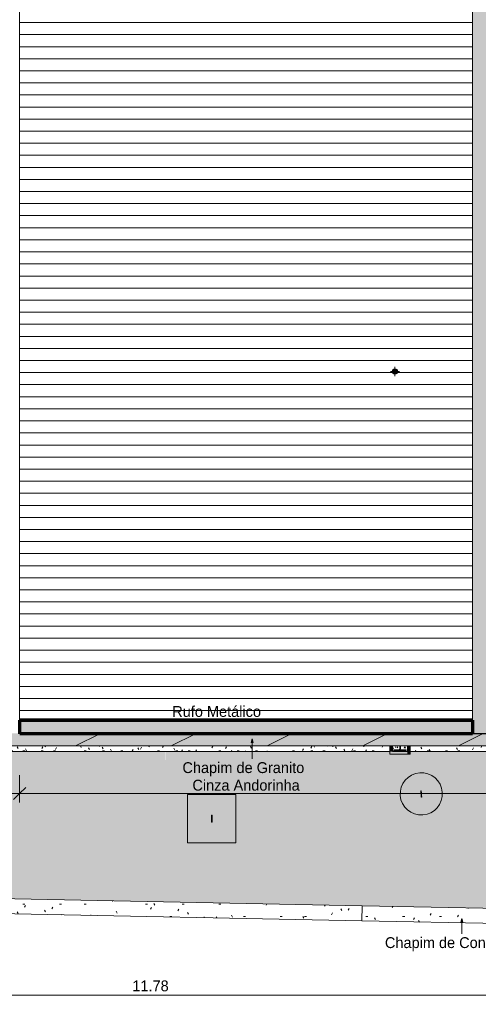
# Model space of a CAD drawing. Header units: millimetres. Extents: x -62808 to 71352, y -27667 to 33271.
# Tile 36 of 71: x 5638 to 13244, y -27667 to -11353. Entities that reach past the tile are written whole.
import ezdxf

# ---------------------------------------------------------------- set-up
doc = ezdxf.new("R2010")
doc.units = ezdxf.units.MM
for name, color, linetype, lineweight in [('A-ANNO-DIMS', 211, 'Continuous', 9), ('A-ANNO-DIMS-100', 211, 'Continuous', 9), ('A-DETL', 90, 'Continuous', 9), ('A-FLOR', 192, 'Continuous', 18), ('A-FLOR-PATT', 8, 'Continuous', 18), ('A-GENM', 13, 'Continuous', 9), ('A-ROOF', 132, 'Continuous', 9), ('A-ROOF-OTLN', 132, 'Continuous', 9), ('A-ROOF-PATT', 132, 'Continuous', 9), ('A-WALL', 113, 'Continuous', 18), ('A-WALL-PATT', 111, 'Continuous', 18), ('G-ANNO-TEXT', 231, 'Continuous', 9), ('P-PIPE', 3, 'Continuous', 9), ('P-PIPE-CNTR', 3, 'Continuous', 9), ('P-SANR-FIXT', 6, 'Continuous', 9), ('S-COLS', 52, 'Continuous', 9)]:
    doc.layers.add(name, color=color, linetype=linetype, lineweight=lineweight)
doc.styles.add('Century Gothic', font='GOTHIC.TTF', dxfattribs={"height": 180})
doc.dimstyles.new('1_8mm_Century_Gothic', dxfattribs={"dimscale": 304.8, "dimtxt": 187.950289, "dimasz": 0.656168, "dimexe": 0.492126, "dimexo": 0.0625, "dimgap": 0.049213, "dimtad": 1, "dimlfac": 0.001, "dimrnd": 0.01, "dimzin": 0, "dimdsep": 46, "dimtxsty": 'Century Gothic', "dimblk1": 'OBLIQUE', "dimblk2": 'OBLIQUE', "dimsah": 1, "dimcen": 0.09, "dimdle": 0.492126, "dimazin": 0, "dimtfac": 1, "dimtdec": 4, "dimtix": 1, "dimtmove": 0, "dimatfit": 3, "dimfxl": 0.984252, "dimfxlon": 1, "dimtvp": 1, "dimtolj": 1, "dimtzin": 0, "dimarcsym": 2})
pattern_1 = [(0, (0, 0), (812.8, 203.2), [33.528, -576.072, 33.528, -576.072, -3251.2]), (0, (0, 0), (812.8, 203.2), [-1219.2, 33.528, -1185.672, 33.528, -576.072, -1422.4]), (0, (0, 0), (812.8, 203.2), [-3048, 33.528, -372.872, 33.528, -982.472]), (120, (304.8, 101.6), (-582.3764, 602.30545), [33.528, -576.072, 33.528, -576.072, -3251.2]), (120, (304.8, 101.6), (-582.3764, 602.30545), [-1219.2, 33.528, -1185.672, 33.528, -576.072, -1422.4]), (120, (304.8, 101.6), (-582.3764, 602.30545), [-3048, 33.528, -372.872, 33.528, -982.472]), (240, (406.4, 508), (-230.4236, -805.50545), [33.528, -576.072, 33.528, -576.072, -3251.2]), (240, (406.4, 508), (-230.4236, -805.50545), [-1219.2, 33.528, -1185.672, 33.528, -576.072, -1422.4]), (240, (406.4, 508), (-230.4236, -805.50545), [-3048, 33.528, -372.872, 33.528, -982.472])]
pattern_2 = [(0, (0, -0.27), (406.4, 101.6), [33.528, -271.272, 33.528, -271.272, -1625.6]), (0, (0, -0.27), (406.4, 101.6), [-609.6, 33.528, -576.072, 33.528, -271.272, -711.2]), (0, (0, -0.27), (406.4, 101.6), [-1524, 33.528, -169.672, 33.528, -474.472]), (120, (152.4, 50.53), (-291.18818, 301.15272), [33.528, -271.272, 33.528, -271.272, -1625.6]), (120, (152.4, 50.53), (-291.18818, 301.15272), [-609.6, 33.528, -576.072, 33.528, -271.272, -711.2]), (120, (152.4, 50.53), (-291.18818, 301.15272), [-1524, 33.528, -169.672, 33.528, -474.472]), (240, (203.2, 253.73), (-115.21182, -402.75272), [33.528, -271.272, 33.528, -271.272, -1625.6]), (240, (203.2, 253.73), (-115.21182, -402.75272), [-609.6, 33.528, -576.072, 33.528, -271.272, -711.2]), (240, (203.2, 253.73), (-115.21182, -402.75272), [-1524, 33.528, -169.672, 33.528, -474.472])]

# ---------------------------------------------------------------- blocks, each defined once
blk = doc.blocks.new('ESG_Caixa de Inspeção de Alvenaria - Caixa de Inspeção de Alvenaria-25449466-PLANTA DE IMPERMEABILIZAÇÃO - COBERTURA')
at = {"layer": 'P-SANR-FIXT'}
h = blk.add_hatch(color=8, dxfattribs=at)
h.paths.add_polyline_path([(-57, 0), (-55, 3), (-54, 0), (-30, 0), (-25, 4), (-41, 5), (-52, 4), (-55, 4), (-56, 3)])
h.paths.add_polyline_path([(-30, 0), (-27, 0), (-27, 1)])
for points in [[(-57, 0), (-56, -4), (-55, -4), (-54, -4), (-45, -5), (-28, -4), (-25, -4), (-31, 0), (-54, 0), (-56, -2), (-56, -1)], [(-25, 5), (-25, 0), (25, 0), (25, 5)], [(-25, 0), (-25, -5), (25, -4), (25, 0)], [(30, 0), (25, -4), (37, -5), (44, -4), (53, -5), (55, -4), (56, 0), (31, 0)]]:
    blk.add_hatch(color=8, dxfattribs=at).paths.add_polyline_path(points)
h = blk.add_hatch(color=8, dxfattribs=at)
h.paths.add_polyline_path([(25, 4), (31, 0), (56, 0), (54, 5), (47, 5), (40, 4), (31, 5)])
h.paths.add_polyline_path([(25, 3), (27, 0), (30, 0), (27, 1)])
at = {"layer": 'P-SANR-FIXT', "color": 253}
for p, q in [((25, 5), (-25, 5)), ((-25, -5), (25, -5))]:
    blk.add_line(p, q, dxfattribs=at)
at = {"layer": 'P-SANR-FIXT', "color": 253, "flags": 128}
for points in [[(-58, 0), (-58, 0), (-58, 0), (-58, 1), (-58, 1), (-58, 1), (-58, 1), (-58, 1), (-58, 2), (-58, 2), (-58, 2), (-58, 2), (-58, 2), (-58, 2), (-58, 3), (-57, 3), (-57, 3), (-57, 3), (-57, 3), (-57, 3), (-57, 4), (-57, 4), (-57, 4), (-56, 4), (-56, 4), (-56, 4), (-56, 4), (-56, 4), (-56, 5), (-55, 5), (-55, 5), (-55, 5), (-55, 5), (-55, 5), (-54, 5), (-54, 5), (-54, 5), (-54, 5), (-54, 5), (-53, 5), (-53, 5)], [(-53, -5), (-54, -5), (-54, -5), (-54, -5), (-54, -5), (-54, -5), (-55, -5), (-55, -5), (-55, -5), (-55, -5), (-55, -5), (-55, -5), (-56, -4), (-56, -4), (-56, -4), (-56, -4), (-56, -4), (-56, -4), (-57, -4), (-57, -4), (-57, -3), (-57, -3), (-57, -3), (-57, -3), (-57, -3), (-58, -3), (-58, -3), (-58, -2), (-58, -2), (-58, -2), (-58, -2), (-58, -2), (-58, -1), (-58, -1), (-58, -1), (-58, -1), (-58, -1), (-58, 0), (-58, 0), (-58, 0), (-58, 0)], [(-25, 5), (-26, 5), (-27, 5), (-28, 5), (-30, 5), (-31, 5), (-32, 5), (-33, 5), (-34, 5), (-35, 5), (-36, 5), (-37, 5), (-38, 5), (-39, 5), (-40, 5), (-41, 5), (-42, 5), (-43, 5), (-44, 5), (-45, 5), (-45, 5), (-46, 5), (-47, 5), (-48, 5), (-48, 5), (-49, 5), (-49, 5), (-50, 5), (-51, 5), (-51, 5), (-51, 5), (-52, 5), (-52, 5), (-52, 5), (-53, 5), (-53, 5), (-53, 5), (-53, 5), (-53, 5), (-53, 5)], [(-53, 5), (-53, 5), (-53, 5)], [(53, 5), (53, 5), (53, 5), (53, 5), (53, 5), (53, 5), (53, 5), (52, 5), (52, 5), (52, 5), (51, 5), (51, 5), (50, 5), (50, 5), (49, 5), (48, 5), (48, 5), (47, 5), (46, 5), (46, 5), (45, 5), (44, 5), (43, 5), (42, 5), (41, 5), (40, 5), (39, 5), (38, 5), (37, 5), (36, 5), (35, 5), (34, 5), (33, 5), (32, 5), (31, 5), (30, 5), (29, 5), (28, 5), (26, 5), (25, 5), (25, 5)], [(53, 5), (54, 5), (54, 5), (54, 5), (54, 5), (54, 5), (55, 5), (55, 5), (55, 5), (55, 5), (55, 5), (55, 5), (56, 4), (56, 4), (56, 4), (56, 4), (56, 4), (56, 4), (57, 4), (57, 4), (57, 3), (57, 3), (57, 3), (57, 3), (57, 3), (58, 3), (58, 3), (58, 2), (58, 2), (58, 2), (58, 2), (58, 2), (58, 1), (58, 1), (58, 1), (58, 1), (58, 1), (58, 0), (58, 0), (58, 0), (58, 0)], [(53, 5), (53, 5), (53, 5)], [(58, 0), (58, 0), (58, 0), (58, -1), (58, -1), (58, -1), (58, -1), (58, -1), (58, -2), (58, -2), (58, -2), (58, -2), (58, -2), (58, -2), (58, -3), (57, -3), (57, -3), (57, -3), (57, -3), (57, -3), (57, -4), (57, -4), (57, -4), (56, -4), (56, -4), (56, -4), (56, -4), (56, -4), (56, -5), (55, -5), (55, -5), (55, -5), (55, -5), (55, -5), (54, -5), (54, -5), (54, -5), (54, -5), (54, -5), (53, -5), (53, -5)], [(-53, -5), (-53, -5), (-53, -5)], [(-53, -5), (-53, -5), (-53, -5), (-53, -5), (-53, -5), (-53, -5), (-53, -5), (-52, -5), (-52, -5), (-52, -5), (-51, -5), (-51, -5), (-50, -5), (-50, -5), (-49, -5), (-48, -5), (-48, -5), (-47, -5), (-46, -5), (-46, -5), (-45, -5), (-44, -5), (-43, -5), (-42, -5), (-41, -5), (-40, -5), (-39, -5), (-38, -5), (-37, -5), (-36, -5), (-35, -5), (-34, -5), (-33, -5), (-32, -5), (-31, -5), (-30, -5), (-29, -5), (-28, -5), (-26, -5), (-25, -5), (-25, -5)], [(25, -5), (26, -5), (27, -5), (28, -5), (30, -5), (31, -5), (32, -5), (33, -5), (34, -5), (35, -5), (36, -5), (37, -5), (38, -5), (39, -5), (40, -5), (41, -5), (42, -5), (43, -5), (44, -5), (45, -5), (45, -5), (46, -5), (47, -5), (48, -5), (48, -5), (49, -5), (49, -5), (50, -5), (51, -5), (51, -5), (51, -5), (52, -5), (52, -5), (52, -5), (53, -5), (53, -5), (53, -5), (53, -5), (53, -5), (53, -5)], [(53, -5), (53, -5), (53, -5)]]:
    blk.add_lwpolyline(points, dxfattribs=at)
at = {"layer": 'P-SANR-FIXT', "color": 253}
for centre, start_param, end_param in [((-53, 0), 5.759587, 7.853982), ((-53, 0), 1.570796, 3.665191), ((53, 0), 4.712389, 6.283185), ((53, 0), 3.141593, 4.712389)]:
    blk.add_ellipse(centre, major_axis=(0, 5), ratio=0.998268, start_param=start_param, end_param=end_param, dxfattribs=at)
blk = doc.blocks.new('Laje Concreto _Inspeção_ - Laje Concreto _Inspeção_-25449057-PLANTA DE IMPERMEABILIZAÇÃO - COBERTURA')
at = {"layer": 'A-GENM', "color": 250}
for p, q in [((800, 400), (0, 400)), ((0, 400), (0, -400)), ((800, -400), (800, 400)), ((0, -400), (800, -400))]:
    blk.add_line(p, q, dxfattribs=at)
blk = doc.blocks.new('Tampa de concreto circular - Tampa de concreto circular-23297495-PLANTA DE IMPERMEABILIZAÇÃO - COBERTURA')
at = {"layer": 'A-GENM'}
h = blk.add_hatch(color=253, dxfattribs=at)
h.paths.add_polyline_path([(32, 349), (-32, 349), (-96, 337), (-156, 313), (-211, 279), (-259, 236), (-298, 184), (-326, 126), (-344, 64), (-350, 0), (-344, -64), (-326, -126), (-298, -184), (-257, -238), (-211, -279), (-156, -313), (-96, -337), (-32, -349), (32, -349), (96, -337), (156, -313), (211, -279), (259, -236), (298, -184), (326, -126), (344, -64), (350, 0), (344, 64), (326, 126), (298, 184), (259, 236), (211, 279), (156, 313), (96, 337), (77, 340)])
h.paths.add_polyline_path([(2, 27), (3, 27), (2, -27), (-3, -27), (-2, 27), (1, 27)])
h.paths.add_polyline_path([(3, 50), (1, 29), (-1, 30), (-2, 28), (-3, 50), (2, 50)])
h.paths.add_polyline_path([(2, -27), (3, -45), (2, -49), (-1, -49), (-2, -48), (-3, -40), (-2, -28), (1, -30), (2, -28)])
for points in [[(0, 50), (-3, 50), (-1, 29), (0, 32), (0, 47)], [(0, 27), (-3, 27), (-2, -27), (0, -27)], [(3, 50), (0, 50), (1, 29), (2, 27), (3, 49)], [(3, 27), (0, 27), (1, -27), (3, -27), (3, 27)], [(-2, -27), (-3, -46), (-1, -49), (0, -50), (-1, -29), (-2, -28)], [(2, -27), (0, -32), (0, -50), (2, -48), (3, -41), (2, -28)]]:
    blk.add_hatch(color=8, dxfattribs=at).paths.add_polyline_path(points)
at = {"layer": 'A-GENM', "color": 250}
for p, q in [((-3, 27), (-3, -27)), ((3, -27), (3, 27))]:
    blk.add_line(p, q, dxfattribs=at)
at = {"layer": 'A-GENM', "color": 250, "flags": 128}
for points in [[(-3, 50), (-3, 50), (-3, 50), (-3, 50), (-3, 50), (-3, 50), (-3, 49), (-3, 49), (-3, 49), (-3, 49), (-3, 48), (-3, 48), (-3, 47), (-3, 47), (-3, 47), (-3, 46), (-3, 46), (-3, 45), (-3, 44), (-3, 44), (-3, 43), (-3, 43), (-3, 42), (-3, 41), (-3, 40), (-3, 40), (-3, 39), (-3, 38), (-3, 37), (-3, 36), (-3, 36), (-3, 35), (-3, 34), (-3, 33), (-3, 32), (-3, 31), (-3, 30), (-3, 30), (-3, 29), (-3, 28), (-3, 27)], [(3, 27), (3, 28), (3, 29), (3, 30), (3, 31), (3, 32), (3, 33), (3, 34), (3, 35), (3, 35), (3, 36), (3, 37), (3, 38), (3, 39), (3, 39), (3, 40), (3, 41), (3, 42), (3, 42), (3, 43), (3, 44), (3, 44), (3, 45), (3, 45), (3, 46), (3, 46), (3, 47), (3, 47), (3, 48), (3, 48), (3, 48), (3, 49), (3, 49), (3, 49), (3, 50), (3, 50), (3, 50), (3, 50), (3, 50), (3, 50)], [(-3, -27), (-3, -28), (-3, -29), (-3, -30), (-3, -31), (-3, -32), (-3, -33), (-3, -34), (-3, -35), (-3, -35), (-3, -36), (-3, -37), (-3, -38), (-3, -39), (-3, -39), (-3, -40), (-3, -41), (-3, -42), (-3, -42), (-3, -43), (-3, -44), (-3, -44), (-3, -45), (-3, -45), (-3, -46), (-3, -46), (-3, -47), (-3, -47), (-3, -48), (-3, -48), (-3, -48), (-3, -49), (-3, -49), (-3, -49), (-3, -50), (-3, -50), (-3, -50), (-3, -50), (-3, -50), (-3, -50)], [(3, -50), (3, -50), (3, -50), (3, -50), (3, -50), (3, -50), (3, -49), (3, -49), (3, -49), (3, -49), (3, -48), (3, -48), (3, -47), (3, -47), (3, -47), (3, -46), (3, -46), (3, -45), (3, -44), (3, -44), (3, -43), (3, -43), (3, -42), (3, -41), (3, -40), (3, -40), (3, -39), (3, -38), (3, -37), (3, -36), (3, -36), (3, -35), (3, -34), (3, -33), (3, -32), (3, -31), (3, -30), (3, -30), (3, -29), (3, -28), (3, -27)]]:
    blk.add_lwpolyline(points, dxfattribs=at)
at = {"layer": 'A-GENM', "color": 250}
for centre, radius, start, end in [((0, 0), 350, 360, 180), ((0, 0), 350, 180, 360), ((0, 50), 3, 90, 195), ((0, 50), 3, 360, 90), ((0, -50), 3, 150, 270), ((0, -50), 3, 270, 30)]:
    blk.add_arc(centre, radius, start, end, dxfattribs=at)
blk = doc.blocks.new('ESG_Serie Normal_Terminal de Ventilacao - Standard-25786372-PLANTA DE IMPERMEABILIZAÇÃO - COBERTURA')
at = {"layer": 'P-PIPE'}
h = blk.add_hatch(color=256, dxfattribs=at)
h.paths.add_polyline_path([(11861, -17225), (11875, -17222), (11886, -17216), (11894, -17209), (11899, -17200), (11902, -17192), (11903, -17178), (11901, -17167), (11895, -17157), (11888, -17149), (11879, -17143), (11868, -17139), (11859, -17139), (11846, -17141), (11836, -17147), (11828, -17154), (11822, -17163), (11819, -17171), (11818, -17182), (11821, -17196), (11826, -17206), (11833, -17214), (11843, -17220), (11854, -17224)])
h.paths.add_polyline_path([(11861, -17223), (11846, -17220), (11836, -17215), (11829, -17208), (11823, -17199), (11820, -17188), (11820, -17178), (11822, -17167), (11827, -17157), (11834, -17150), (11843, -17144), (11852, -17141), (11862, -17140), (11875, -17143), (11885, -17148), (11892, -17155), (11898, -17164), (11901, -17174), (11902, -17182), (11899, -17196), (11894, -17206), (11887, -17213), (11878, -17219), (11870, -17222), (11861, -17223)])
h = blk.add_hatch(color=256, dxfattribs=at)
h.paths.add_polyline_path([(11861, -17223), (11875, -17220), (11885, -17215), (11892, -17208), (11898, -17199), (11901, -17191), (11902, -17178), (11899, -17167), (11894, -17157), (11887, -17150), (11878, -17144), (11868, -17141), (11860, -17140), (11846, -17143), (11836, -17148), (11829, -17155), (11823, -17164), (11820, -17172), (11819, -17183), (11822, -17196), (11827, -17206), (11834, -17213), (11843, -17219), (11854, -17222), (11860, -17223)])
h.paths.add_polyline_path([(11861, -17222), (11847, -17219), (11837, -17214), (11830, -17207), (11824, -17198), (11821, -17188), (11821, -17178), (11823, -17168), (11828, -17158), (11835, -17151), (11844, -17145), (11854, -17142), (11864, -17142), (11875, -17144), (11884, -17149), (11891, -17156), (11897, -17165), (11900, -17174), (11901, -17182), (11898, -17196), (11893, -17205), (11886, -17212), (11877, -17218), (11868, -17221), (11865, -17221)])
h = blk.add_hatch(color=256, dxfattribs=at)
h.paths.add_polyline_path([(11861, -17222), (11875, -17219), (11884, -17214), (11891, -17207), (11897, -17198), (11900, -17189), (11900, -17178), (11898, -17168), (11893, -17158), (11886, -17151), (11877, -17145), (11868, -17142), (11860, -17142), (11847, -17144), (11837, -17149), (11830, -17156), (11824, -17165), (11821, -17175), (11821, -17184), (11823, -17196), (11828, -17205), (11836, -17213), (11844, -17218), (11854, -17221), (11860, -17222)])
h.paths.add_polyline_path([(11861, -17220), (11848, -17218), (11838, -17212), (11831, -17206), (11826, -17197), (11823, -17188), (11823, -17178), (11825, -17168), (11830, -17159), (11837, -17152), (11842, -17148), (11855, -17144), (11865, -17144), (11874, -17145), (11883, -17151), (11890, -17157), (11896, -17166), (11898, -17174), (11899, -17182), (11896, -17195), (11891, -17204), (11884, -17212), (11879, -17215), (11867, -17219), (11865, -17220)])
h.paths.add_polyline_path([(11825, -17192), (11824, -17191), (11825, -17192)])
h = blk.add_hatch(color=256, dxfattribs=at)
h.paths.add_polyline_path([(11888, -17209), (11894, -17200), (11899, -17188), (11899, -17177), (11897, -17172), (11897, -17173), (11898, -17186), (11895, -17195), (11890, -17204), (11888, -17208)])
h.paths.add_polyline_path([(11861, -17220), (11875, -17217), (11884, -17212), (11887, -17208), (11886, -17209), (11876, -17216), (11866, -17218), (11856, -17218), (11851, -17219), (11852, -17219), (11859, -17220)])
h.paths.add_polyline_path([(11823, -17192), (11824, -17190), (11824, -17178), (11826, -17168), (11831, -17159), (11834, -17155), (11833, -17155), (11827, -17163), (11823, -17176), (11823, -17186), (11823, -17191)])
h.paths.add_polyline_path([(11851, -17219), (11850, -17217), (11839, -17211), (11832, -17205), (11827, -17196), (11824, -17192), (11824, -17193), (11830, -17204), (11837, -17211), (11845, -17217), (11850, -17219)])
h.paths.add_polyline_path([(11871, -17144), (11858, -17143), (11847, -17146), (11838, -17151), (11835, -17155), (11835, -17154), (11846, -17148), (11855, -17145), (11865, -17145), (11870, -17145)])
h.paths.add_polyline_path([(11898, -17172), (11892, -17159), (11885, -17152), (11876, -17146), (11871, -17146), (11872, -17146), (11883, -17152), (11890, -17158), (11895, -17167), (11897, -17171)])
for points in [[(11861, -17219), (11870, -17218), (11882, -17212), (11887, -17208), (11834, -17155), (11828, -17163), (11824, -17176), (11823, -17182), (11825, -17192), (11829, -17201), (11837, -17210), (11843, -17214), (11855, -17218), (11861, -17219)], [(11887, -17208), (11893, -17200), (11897, -17187), (11898, -17178), (11897, -17171), (11891, -17160), (11887, -17155), (11879, -17149), (11868, -17145), (11857, -17145), (11850, -17146), (11839, -17151), (11834, -17155), (11885, -17206)]]:
    blk.add_hatch(color=256, dxfattribs=at).paths.add_polyline_path(points)
for radius, start, end in [(43.5, 135, 315), (43.1, 135, 315), (42, 135, 315), (41.7, 135, 315), (40.4, 135, 315), (40.1, 135, 315), (38.9, 135, 315), (38.6, 135, 315), (37.4, 135, 315), (43.5, 315, 135), (43.1, 315, 135), (42, 315, 135), (41.7, 315, 135), (40.4, 315, 135), (40.1, 315, 135), (38.9, 315, 135), (38.6, 315, 135), (37.4, 315, 135)]:
    blk.add_arc((11861, -17182), radius, start, end, dxfattribs=at)
blk = doc.blocks.new('BE-PMSa-MOD-ESG-ESCOLA-EX-000-R_rvt-1-PLANTA DE IMPERMEABILIZAÇÃO - COBERTURA')
at = {"layer": 'P-PIPE-CNTR', "color": 253}
for p, q in [((11861, -17138), (11861, -17107)), ((11786, -17182), (11818, -17182)), ((11861, -17257), (11861, -17225)), ((11904, -17182), (11936, -17182))]:
    blk.add_line(p, q, dxfattribs=at)
at = {"layer": 'A-GENM', "color": 253, "lineweight": 9}
for name, p, xscale, yscale, rotation in [('Tampa de concreto circular - Tampa de concreto circular-23297495-PLANTA DE IMPERMEABILIZAÇÃO - COBERTURA', (12298, -24181), 0.999999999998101, 0.999999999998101, 184.3489263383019), ('Laje Concreto _Inspeção_ - Laje Concreto _Inspeção_-25449057-PLANTA DE IMPERMEABILIZAÇÃO - COBERTURA', (8823, -24992), 0.9999999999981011, 0.9999999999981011, 90.00000000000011)]:
    blk.add_blockref(name, p, dxfattribs=dict(at, xscale=xscale, yscale=yscale, rotation=rotation))
at = {"layer": 'P-PIPE', "color": 253, "lineweight": 9}
blk.add_blockref('ESG_Serie Normal_Terminal de Ventilacao - Standard-25786372-PLANTA DE IMPERMEABILIZAÇÃO - COBERTURA', (0, 0), dxfattribs=at)
at = {"layer": 'P-SANR-FIXT', "color": 253, "lineweight": 9, "xscale": 0.9999999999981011, "yscale": 0.9999999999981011, "rotation": 90.00000000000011}
blk.add_blockref('ESG_Caixa de Inspeção de Alvenaria - Caixa de Inspeção de Alvenaria-25449466-PLANTA DE IMPERMEABILIZAÇÃO - COBERTURA', (8823, -24592), dxfattribs=at)
blk = doc.blocks.new('Cumeeira4 - Cumeeira-5004725-PLANTA DE IMPERMEABILIZAÇÃO - COBERTURA')
at = {"layer": 'A-ROOF', "lineweight": 5}
blk.add_hatch(color=31, dxfattribs=at).paths.add_polyline_path([(13145, -23178), (13445, -23178), (13445, 6160), (13145, 6160), (13145, -22958)])
at = {"layer": 'A-ROOF', "color": 130, "lineweight": 5}
blk.add_line((13145, -22958), (13145, 6160), dxfattribs=at)
blk = doc.blocks.new('CHAPIM3 - CHAPIM-5004745-PLANTA DE IMPERMEABILIZAÇÃO - COBERTURA')
at = {"layer": 'A-ROOF-PATT', "lineweight": 5}
h = blk.add_hatch(dxfattribs=at)
h.set_pattern_fill('FP_20', color=31, style=0, pattern_type=2)
h.set_pattern_definition(pattern_1)
h.paths.add_polyline_path([(23264, -23386), (23557, -23386), (23557, -16745), (23013, -16745), (23013, 764), (24332, 764), (24332, 672), (28083, 672), (28083, 10567), (23690, 10567), (23690, 10367), (27883, 10367), (27883, 872), (22813, 872), (22813, -16945), (23357, -16945), (23357, -23186), (4078, -23186), (4078, -6526), (-2652, -6526), (-2652, 6793), (-2852, 6793), (-2852, -6726), (3878, -6726), (3878, -23386), (23016, -23386)])
h = blk.add_hatch(dxfattribs=at)
h.set_pattern_fill('FP_18', color=31, style=0, pattern_type=2)
h.set_pattern_definition([(216.87, (635, 1587.5), (4762.4943, 3175.0085), [793.75, -7143.75]), (206.565, (1587.5, 1111.25), (-1587.501, -1587.499), [1774.88, -1774.88]), (198.435, (1587.5, 317.5), (-3174.9975, -1587.503), [1004.024, -4016.09])])
h.paths.add_polyline_path([(23264, -23386), (23557, -23386), (23557, -16745), (23013, -16745), (23013, 764), (24332, 764), (24332, 672), (28083, 672), (28083, 10567), (23690, 10567), (23690, 10367), (27883, 10367), (27883, 872), (22813, 872), (22813, -16945), (23357, -16945), (23357, -23186), (4078, -23186), (4078, -6526), (-2652, -6526), (-2652, 6793), (-2852, 6793), (-2852, -6726), (3878, -6726), (3878, -23386), (23016, -23386)])
at = {"layer": 'A-ROOF-OTLN', "color": 130, "lineweight": 5}
for p, q in [((13145, -23186), (23357, -23186)), ((23557, -23386), (3878, -23386))]:
    blk.add_line(p, q, dxfattribs=at)
blk = doc.blocks.new('CHAPIM13 - CHAPIM-5294677-PLANTA DE IMPERMEABILIZAÇÃO - COBERTURA')
at = {"layer": 'A-ROOF-PATT', "lineweight": 5}
h = blk.add_hatch(dxfattribs=at)
h.set_pattern_fill('FP_24', color=53, style=0, pattern_type=2)
h.set_pattern_definition(pattern_1)
h.paths.add_polyline_path([(11314, -26285), (11319, -26035), (2133, -25852), (2132, -25884), (2132, -26088), (2128, -26088), (2128, -26102), (9981, -26258)])
at = {"layer": 'A-ROOF-OTLN', "color": 130, "lineweight": 5}
for p, q in [((2132, -25874), (2133, -25852)), ((2133, -25852), (11319, -26035)), ((2128, -26102), (2128, -26088)), ((11314, -26285), (2128, -26102))]:
    blk.add_line(p, q, dxfattribs=at)
blk = doc.blocks.new('CHAPIM14 - CHAPIM-5294707-PLANTA DE IMPERMEABILIZAÇÃO - COBERTURA')
at = {"layer": 'A-ROOF-PATT', "lineweight": 5}
h = blk.add_hatch(dxfattribs=at)
h.set_pattern_fill('FP_24', color=53, style=0, pattern_type=2)
h.set_pattern_definition(pattern_1)
h.paths.add_polyline_path([(16113, -26380), (16113, -26378), (16012, -26376), (16012, -26128), (11319, -26035), (11314, -26285), (16112, -26380)])
at = {"layer": 'A-ROOF-OTLN', "color": 130, "lineweight": 5}
for p, q in [((11314, -26285), (11319, -26035)), ((11319, -26035), (13712, -26083)), ((16113, -26380), (11314, -26285)), ((16113, -26378), (16113, -26380))]:
    blk.add_line(p, q, dxfattribs=at)
blk = doc.blocks.new('FX-PNC-PILAR-TP23 - FX-PNC-PILAR-TP01-5759267-PLANTA DE IMPERMEABILIZAÇÃO - COBERTURA')
at = {"layer": 'S-COLS', "lineweight": 5}
h = blk.add_hatch(dxfattribs=at)
h.set_pattern_fill('FP_44', color=256, style=0, pattern_type=2)
h.set_pattern_definition([(0, (174271.967, 7733), (203.2, 50.8), [16.764, -135.636, 16.764, -135.636, -812.8]), (0, (174271.967, 7733), (203.2, 50.8), [-304.8, 16.764, -288.036, 16.764, -135.636, -355.6]), (0, (174271.967, 7733), (203.2, 50.8), [-762, 16.764, -84.836, 16.764, -237.236]), (120, (174348.167, 7758.4), (-145.59409, 150.57636), [16.764, -135.636, 16.764, -135.636, -812.8]), (120, (174348.167, 7758.4), (-145.59409, 150.57636), [-304.8, 16.764, -288.036, 16.764, -135.636, -355.6]), (120, (174348.167, 7758.4), (-145.59409, 150.57636), [-762, 16.764, -84.836, 16.764, -237.236]), (240, (174373.567, 7860), (-57.60591, -201.37636), [16.764, -135.636, 16.764, -135.636, -812.8]), (240, (174373.567, 7860), (-57.60591, -201.37636), [-304.8, 16.764, -288.036, 16.764, -135.636, -355.6]), (240, (174373.567, 7860), (-57.60591, -201.37636), [-762, 16.764, -84.836, 16.764, -237.236])])
h.paths.add_polyline_path([(186200, -15747), (186341, -15747), (186341, -15653), (186223, -15653), (186223, -15707), (186225, -15710), (186229, -15714), (186234, -15716), (186321, -15716), (186321, -15727), (186114, -15727), (186114, -15716), (186200, -15716), (186208, -15713), (186211, -15707), (186212, -15705), (186212, -15653), (186094, -15653), (186094, -15747)])
at = {"layer": 'S-COLS', "color": 130, "lineweight": 5}
for p, q in [((186094, -15653), (186094, -15747)), ((186212, -15705), (186212, -15653)), ((186223, -15653), (186223, -15705)), ((186341, -15747), (186341, -15653)), ((186094, -15747), (186341, -15747)), ((186114, -15727), (186114, -15716)), ((186114, -15716), (186200, -15716)), ((186321, -15727), (186114, -15727)), ((186234, -15716), (186321, -15716)), ((186321, -15716), (186321, -15727))]:
    blk.add_line(p, q, dxfattribs=at)
for centre, start, end in [((186200, -15705), 270, 0), ((186234, -15705), 180, 270)]:
    blk.add_arc(centre, 11.3, start, end, dxfattribs=at)
blk = doc.blocks.new('FX_PREENCHIMENTO - FX_PREENCHIMENTO-5784951-PLANTA DE IMPERMEABILIZAÇÃO - COBERTURA')
at = {"layer": 'A-WALL-PATT', "lineweight": 5}
h = blk.add_hatch(dxfattribs=at)
h.set_pattern_fill('FP_76', color=31, style=0, pattern_type=2)
h.set_pattern_definition(pattern_2)
h.paths.add_polyline_path([(7339, -23478), (11777, -23478), (11777, -23386), (4164, -23386), (4164, -23478), (7333, -23478)])
h = blk.add_hatch(dxfattribs=at)
h.set_pattern_fill('FP_76', color=31, style=0, pattern_type=2)
h.set_pattern_definition(pattern_2)
h.paths.add_polyline_path([(15090, -23478), (15272, -23478), (15272, -23386), (12114, -23386), (12114, -23478), (14579, -23478)])
h = blk.add_hatch(dxfattribs=at)
h.set_pattern_fill('FP_76', color=31, style=0, pattern_type=2)
h.set_pattern_definition(pattern_2)
h.paths.add_polyline_path([(22243, -23478), (22724, -23478), (22724, -23386), (20837, -23386), (20837, -23388), (19987, -23388), (19987, -23386), (15609, -23386), (15609, -23478), (21732, -23478)])
at = {"layer": 'A-WALL', "color": 90, "lineweight": 5}
for p, q in [((11777, -23478), (4164, -23478)), ((15272, -23478), (12114, -23478)), ((22724, -23478), (15609, -23478))]:
    blk.add_line(p, q, dxfattribs=at)
blk = doc.blocks.new('BE-PMSa-MOD-ARQ-ESCOLA-EX-000-R_0056_rvt-1-PLANTA DE IMPERMEABILIZAÇÃO - COBERTURA')
at = {"layer": 'A-FLOR-PATT', "lineweight": 5}
h = blk.add_hatch(dxfattribs=at)
h.set_pattern_fill('FP_5', color=55, style=0, pattern_type=2)
h.set_pattern_definition(pattern_1)
h.paths.add_polyline_path([(1186, -24157), (1184, -24154), (1184, -24155), (1185, -24156)])
h.paths.add_polyline_path([(1186, -24157), (1186, -24158), (1186, -24157)])
h.paths.add_polyline_path([(8063, -25970), (8062, -23477), (4164, -23478), (4164, -23525), (3827, -23525), (3827, -23191), (3776, -23191), (3776, -18903), (2757, -18903), (2757, -18605), (546, -18605), (546, -21845), (-7253, -21845), (-7253, -21918), (-7308, -21918), (-7308, -21925), (-7388, -21925), (-7388, -21918), (-7478, -21918), (-7478, -23934), (-7388, -23934), (-7388, -23925), (-7308, -23925), (-7308, -23934), (-7253, -23934), (-7253, -25665), (-410, -25801), (-410, -24176), (1181, -24176), (1182, -24159), (1184, -24157), (1183, -24138), (1181, -24134), (1177, -24122), (1178, -24105), (1184, -24090), (1194, -24080), (1207, -24073), (1221, -24070), (1236, -24073), (1250, -24082), (1260, -24095), (1264, -24108), (1264, -24122), (1257, -24143), (1257, -24154), (1256, -24154), (1256, -24157), (1260, -24159), (1260, -24176), (2132, -24176), (2133, -25852), (8063, -25970)])
h.paths.add_polyline_path([(1257, -24157), (1256, -24156), (1257, -24154), (1257, -24157)])
h.paths.add_polyline_path([(-6368, -23915), (-7198, -23915), (-7198, -23875), (-6258, -23875), (-6258, -23915)])
h.paths.add_polyline_path([(-1209, -23395), (-1209, -22595), (-409, -22595), (-409, -23395), (-748, -23395)])
h.paths.add_polyline_path([(-6417, -21975), (-7198, -21975), (-7198, -21935), (-6258, -21935), (-6258, -21975), (-6368, -21975)])
h.paths.add_polyline_path([(3424, -19717), (3423, -19713), (3422, -19714), (3423, -19716)])
h.paths.add_polyline_path([(3420, -19714), (3424, -19711), (3424, -19711), (3421, -19713)])
h.paths.add_polyline_path([(3424, -19719), (3424, -19717), (3422, -19717), (3424, -19718)])
h.paths.add_polyline_path([(3474, -19712), (3476, -19716), (3477, -19714), (3476, -19713)])
h.paths.add_polyline_path([(3474, -19711), (3474, -19712), (3476, -19712)])
h.paths.add_polyline_path([(3507, -19714), (3505, -19712), (3504, -19716), (3505, -19716), (3506, -19715)])
h.paths.add_polyline_path([(3474, -19719), (3394, -19719), (3394, -19712), (3395, -19710), (3402, -19709), (3409, -19710), (3419, -19710), (3424, -19709), (3474, -19710), (3474, -19711), (3490, -19709), (3502, -19710), (3504, -19710), (3506, -19716), (3505, -19719), (3504, -19718), (3503, -19718), (3495, -19719), (3479, -19719), (3474, -19719), (3474, -19719)])
h.paths.add_polyline_path([(3486, -18213), (3489, -18211), (3491, -18208), (3489, -18204), (3486, -18203), (3482, -18204), (3481, -18208), (3482, -18211), (3485, -18212)])
h.paths.add_polyline_path([(3327, -18213), (3330, -18211), (3332, -18208), (3330, -18204), (3327, -18203), (3323, -18204), (3322, -18208), (3323, -18211), (3326, -18212)])
h.paths.add_polyline_path([(3486, -17509), (3489, -17507), (3491, -17504), (3489, -17500), (3486, -17499), (3482, -17500), (3481, -17504), (3482, -17507), (3485, -17508)])
h.paths.add_polyline_path([(3327, -17509), (3330, -17507), (3332, -17504), (3330, -17500), (3327, -17499), (3323, -17500), (3322, -17504), (3323, -17507), (3326, -17508)])
h.paths.add_polyline_path([(-33292, 29879), (-30484, 29879), (-30484, 29924), (-30350, 29924), (-30350, 30655), (-30340, 30655), (-30340, 30839), (-22187, 30839), (-22187, 29924), (-22170, 29924), (-22170, 30002), (-18917, 30002), (-18917, 30655), (-18857, 30655), (-18857, 30839), (-10692, 30839), (-10692, 29894), (-10630, 29894), (-10630, 30002), (-7370, 30002), (-7370, 30839), (513, 30839), (513, 30655), (515, 30656), (515, 30839), (805, 30839), (805, 30002), (3905, 30002), (3905, 30839), (3940, 30839), (3940, 31477), (-33457, 31477), (-33457, 29918), (-33326, 29918), (-33326, 29879)])
h.paths.add_polyline_path([(-20116, 30663), (-20916, 30663), (-20916, 31463), (-20116, 31463), (-20116, 30684)])
h.paths.add_polyline_path([(2353, 31038), (2355, 31036), (2357, 31038), (2354, 31038)])
h.paths.add_polyline_path([(2351, 31038), (2354, 31036), (2352, 31038)])
h.paths.add_polyline_path([(2353, 31088), (2357, 31090), (2355, 31091), (2354, 31090)])
h.paths.add_polyline_path([(2352, 31088), (2353, 31088), (2353, 31090)])
h.paths.add_polyline_path([(2355, 31121), (2353, 31119), (2355, 31118), (2358, 31119)])
h.paths.add_polyline_path([(2360, 31038), (2358, 31038), (2358, 31036), (2359, 31038)])
h.paths.add_polyline_path([(2355, 31007), (2351, 31009), (2350, 31016), (2351, 31023), (2351, 31033), (2350, 31038), (2351, 31088), (2352, 31088), (2351, 31104), (2351, 31116), (2351, 31118), (2355, 31121), (2360, 31119), (2359, 31118), (2359, 31117), (2360, 31108), (2360, 31093), (2360, 31088), (2360, 31088), (2360, 31008), (2357, 31007)])
h = blk.add_hatch(dxfattribs=at)
h.set_pattern_fill('FP_5', color=55, style=0, pattern_type=2)
h.set_pattern_definition(pattern_1)
h.paths.add_polyline_path([(13460, -26067), (13457, -26067), (13457, -26069), (13459, -26067)])
h.paths.add_polyline_path([(13460, -26067), (13461, -26066), (13460, -26066)])
h.paths.add_polyline_path([(13462, -26078), (13461, -26069), (13460, -26069), (13441, -26070), (13438, -26071), (13425, -26075), (13408, -26075), (13394, -26068), (13383, -26058), (13376, -26045), (13374, -26032), (13378, -26014), (13386, -26002), (13398, -25993), (13411, -25988), (13428, -25989), (13447, -25995), (13457, -25995), (13457, -25997), (13460, -25996), (13462, -25993), (13462, -25239), (14722, -25239), (14722, -25230), (14827, -25230), (14827, -25239), (14887, -25239), (14887, -25230), (14992, -25230), (14992, -25239), (16012, -25239), (16012, -24292), (21382, -24292), (21382, -24337), (23166, -24337), (23167, -24257), (23246, -24257), (23246, -23479), (23061, -23479), (23061, -23525), (22724, -23525), (22724, -23477), (15609, -23477), (15609, -23525), (15272, -23525), (15272, -23477), (12114, -23477), (12114, -23525), (11777, -23525), (11777, -23477), (8063, -23477), (8063, -25970), (13461, -26078)])
h.paths.add_polyline_path([(13460, -25997), (13457, -25995), (13460, -25995), (13460, -25997)])
h.paths.add_polyline_path([(8823, -24649), (8826, -24647), (8823, -24646), (8821, -24647)])
h.paths.add_polyline_path([(8826, -24617), (8822, -24618), (8823, -24619), (8824, -24618)])
h.paths.add_polyline_path([(8821, -24567), (8824, -24565), (8823, -24564), (8822, -24565)])
h.paths.add_polyline_path([(8823, -24562), (8827, -24567), (8827, -24566), (8824, -24563)])
h.paths.add_polyline_path([(8819, -24567), (8821, -24567), (8821, -24565), (8820, -24566)])
h.paths.add_polyline_path([(8823, -24649), (8819, -24647), (8819, -24646), (8819, -24646), (8818, -24636), (8819, -24621), (8819, -24617), (8818, -24617), (8819, -24536), (8826, -24536), (8828, -24537), (8828, -24545), (8827, -24552), (8828, -24561), (8828, -24567), (8827, -24617), (8827, -24617), (8828, -24632), (8827, -24644), (8827, -24646), (8824, -24648)])
h.paths.add_polyline_path([(12292, -24531), (12228, -24524), (12166, -24505), (12109, -24475), (12058, -24435), (12015, -24387), (11982, -24331), (11959, -24271), (11949, -24207), (11950, -24143), (11963, -24079), (11987, -24019), (12025, -23962), (12066, -23918), (12118, -23880), (12177, -23852), (12239, -23836), (12303, -23831), (12368, -23838), (12429, -23856), (12487, -23886), (12538, -23926), (12580, -23974), (12614, -24030), (12636, -24090), (12647, -24154), (12646, -24219), (12633, -24282), (12608, -24342), (12573, -24396), (12529, -24443), (12477, -24481), (12419, -24509), (12356, -24526)])
h.paths.add_polyline_path([(26102, 635), (26102, 637), (26142, 637), (26142, 635), (28548, 635), (28548, 4298), (28630, 4298), (28630, 4378), (28710, 4378), (28710, 4298), (28720, 4298), (28720, 6472), (28677, 6472), (28677, 6458), (28710, 6458), (28710, 6378), (28630, 6378), (28630, 6458), (28617, 6458), (28617, 6472), (28570, 6472), (28570, 10458), (28083, 10458), (28083, 6368), (28520, 6368), (28520, 6328), (28083, 6328), (28083, 4428), (28520, 4428), (28520, 4388), (28083, 4388), (28083, 672), (24332, 672), (24332, 637), (24372, 637), (24372, 635), (24383, 635)])
h.paths.add_polyline_path([(23583, 879), (24332, 879), (24332, 925), (23583, 925), (23583, 902)])
h.paths.add_polyline_path([(24286, 10567), (25152, 10567), (25152, 31474), (23531, 31474), (23531, 31467), (23511, 31467), (23511, 31449), (23502, 31450), (23502, 31467), (23471, 31467), (23471, 31474), (9940, 31474), (9940, 30839), (12070, 30839), (12070, 30002), (15395, 30002), (15395, 30655), (15398, 30655), (15398, 30839), (23442, 30839), (23442, 30843), (23522, 30843), (23523, 30839), (23570, 30839), (23571, 30839), (23690, 30839), (23690, 29929), (23699, 29929), (23699, 29480), (23690, 29480), (23690, 25993), (23699, 25993), (23699, 25550), (23690, 25550), (23690, 22065), (23697, 22065), (23697, 21617), (23690, 21617), (23690, 20963), (24332, 20963), (24332, 16490), (23690, 16490), (23690, 15686), (23697, 15686), (23697, 15238), (23690, 15238), (23690, 11831), (23699, 11831), (23699, 11388), (23690, 11388), (23690, 10567), (23775, 10567)])
h.paths.add_polyline_path([(24337, 16490), (24332, 16490), (24332, 17019), (24452, 17019), (24452, 16490), (24365, 16490)])
h.paths.add_polyline_path([(24332, 20553), (24332, 21083), (24452, 21082), (24452, 20553), (24337, 20553)])
h.paths.add_polyline_path([(24332, 20963), (23690, 20963), (23690, 21082), (24332, 21082), (24332, 20967)])
h.paths.add_polyline_path([(23570, 22065), (23570, 22066), (23570, 22066)])
h.paths.add_polyline_path([(23570, 25993), (23571, 25993), (23570, 26090)])
h.paths.add_polyline_path([(23570, 29873), (23649, 29873), (23649, 29879), (23570, 29879)])
h.paths.add_polyline_path([(13732, 31038), (13734, 31036), (13735, 31038), (13733, 31038)])
h.paths.add_polyline_path([(13730, 31038), (13733, 31036), (13731, 31038)])
h.paths.add_polyline_path([(13732, 31088), (13735, 31090), (13734, 31091), (13733, 31090)])
h.paths.add_polyline_path([(13731, 31088), (13732, 31088), (13732, 31090)])
h.paths.add_polyline_path([(13734, 31121), (13732, 31119), (13736, 31118), (13736, 31119), (13735, 31120)])
h.paths.add_polyline_path([(13739, 31038), (13737, 31038), (13737, 31036), (13738, 31037)])
h.paths.add_polyline_path([(13734, 31007), (13730, 31009), (13729, 31016), (13730, 31023), (13729, 31033), (13729, 31038), (13730, 31088), (13731, 31088), (13729, 31104), (13730, 31116), (13730, 31118), (13735, 31120), (13739, 31119), (13738, 31118), (13738, 31117), (13739, 31108), (13738, 31093), (13739, 31088), (13739, 31088), (13739, 31008), (13735, 31007)])
at = {"layer": 'A-ROOF-OTLN', "lineweight": 5}
for points in [[(5638, -23178), (5638, 6186), (5633, 6186), (5633, -23178), (5638, -23178)], [(13046, -22958), (13145, -22958), (13145, -22938), (5638, -22938), (5638, -22958), (12535, -22958)]]:
    blk.add_hatch(color=254, dxfattribs=at).paths.add_polyline_path(points)
at = {"layer": 'A-ROOF-PATT', "lineweight": 5}
h = blk.add_hatch(dxfattribs=at)
h.set_pattern_fill('FP_9', color=31, style=0, pattern_type=2)
h.set_pattern_definition([(0, (25.63, 0), (0, 200), [])])
h.paths.add_polyline_path([(5638, -22938), (13145, -22938), (13145, 5946), (5638, 5946), (5638, -22921)])
h.paths.add_polyline_path([(11861, -17225), (11846, -17222), (11836, -17216), (11828, -17209), (11822, -17200), (11818, -17188), (11818, -17178), (11820, -17167), (11826, -17157), (11833, -17149), (11843, -17143), (11851, -17140), (11861, -17138), (11875, -17141), (11886, -17147), (11894, -17154), (11899, -17163), (11903, -17174), (11904, -17183), (11901, -17196), (11895, -17206), (11888, -17214), (11879, -17220), (11870, -17223), (11865, -17224)])
h.paths.add_polyline_path([(9169, -9579), (8769, -9179), (9169, -8779)])
h.paths.add_polyline_path([(12074, -7266), (12063, -7264), (12056, -7260), (12050, -7254), (12048, -7250), (12044, -7239), (12044, -7234), (12046, -7224), (12050, -7217), (12056, -7211), (12062, -7208), (12071, -7205), (12074, -7205), (12086, -7208), (12093, -7211), (12099, -7217), (12102, -7222), (12104, -7228), (12105, -7237), (12103, -7247), (12099, -7254), (12093, -7260), (12087, -7263), (12081, -7265)])
at = {"layer": 'A-WALL', "lineweight": 5}
h = blk.add_hatch(color=254, dxfattribs=at)
h.paths.add_polyline_path([(13145, -23186), (23357, -23186), (23357, -23178), (13145, -23178)])
h.paths.add_polyline_path([(5638, -23186), (5638, -23178), (4085, -23178), (4085, -23186), (5638, -23186)])
for points in [[(11822, -23480), (11822, -23386), (11777, -23386), (11777, -23480)], [(11951, -23525), (12069, -23525), (12069, -23480), (11777, -23480), (11777, -23525), (11940, -23525)], [(12114, -23525), (12114, -23386), (12069, -23386), (12069, -23525)]]:
    blk.add_hatch(color=254, dxfattribs=at).paths.add_polyline_path(points)
at = {"layer": 'S-COLS', "lineweight": 5}
blk.add_hatch(color=254, dxfattribs=at).paths.add_polyline_path([(12049, -23460), (12049, -23449), (11962, -23449), (11957, -23447), (11951, -23440), (11951, -23438), (11951, -23386), (11940, -23386), (11939, -23440), (11938, -23443), (11934, -23447), (11929, -23449), (11842, -23449), (11842, -23460), (12025, -23460)])
at = {"layer": 'A-ROOF', "color": 130, "lineweight": 5}
blk.add_line((5638, 5946), (5638, -22938), dxfattribs=at)
at = {"layer": 'A-ROOF-OTLN', "color": 130, "lineweight": 5}
for p in [(5638, -22958), (13145, -22938)]:
    blk.add_line(p, (5638, -22938), dxfattribs=at)
at = {"layer": 'A-WALL', "color": 90, "lineweight": 5}
for p, q in [((13145, -23178), (23344, -23178)), ((11777, -23480), (11777, -23386)), ((11777, -23480), (11777, -23525)), ((11822, -23386), (11822, -23480)), ((11822, -23480), (12069, -23480)), ((12069, -23480), (12069, -23386)), ((12114, -23386), (12114, -23525)), ((12069, -23525), (11777, -23525)), ((12069, -23525), (12114, -23525))]:
    blk.add_line(p, q, dxfattribs=at)
at = {"layer": 'S-COLS', "color": 130, "lineweight": 5}
for p, q in [((11842, -23449), (11929, -23449)), ((11842, -23460), (11842, -23449)), ((12049, -23460), (11842, -23460)), ((11940, -23438), (11940, -23386)), ((11951, -23386), (11951, -23438)), ((11962, -23449), (12049, -23449)), ((12049, -23449), (12049, -23460))]:
    blk.add_line(p, q, dxfattribs=at)
for centre, start, end in [((11929, -23438), 270, 0), ((11962, -23438), 180, 270)]:
    blk.add_arc(centre, 11.3, start, end, dxfattribs=at)
at = {"layer": 'A-ROOF', "color": 90, "lineweight": 5}
for name in ['CHAPIM3 - CHAPIM-5004745-PLANTA DE IMPERMEABILIZAÇÃO - COBERTURA', 'Cumeeira4 - Cumeeira-5004725-PLANTA DE IMPERMEABILIZAÇÃO - COBERTURA', 'CHAPIM13 - CHAPIM-5294677-PLANTA DE IMPERMEABILIZAÇÃO - COBERTURA', 'CHAPIM14 - CHAPIM-5294707-PLANTA DE IMPERMEABILIZAÇÃO - COBERTURA']:
    blk.add_blockref(name, (0, 0), dxfattribs=at)
at = {"layer": 'A-WALL', "color": 90, "lineweight": 5}
blk.add_blockref('FX_PREENCHIMENTO - FX_PREENCHIMENTO-5784951-PLANTA DE IMPERMEABILIZAÇÃO - COBERTURA', (0, 0), dxfattribs=at)
at = {"layer": 'S-COLS', "color": 90, "lineweight": 5}
blk.add_blockref('FX-PNC-PILAR-TP23 - FX-PNC-PILAR-TP01-5759267-PLANTA DE IMPERMEABILIZAÇÃO - COBERTURA', (-174272, -7733), dxfattribs=at)
blk = doc.blocks.new('DIMBLOCK18-PLANTA DE IMPERMEABILIZAÇÃO - COBERTURA')
at = {"layer": 'A-ANNO-DIMS-100', "transparency": 16777216}
for p, q in [((-10100, -23873), (-10100, -24323)), ((-10100, -24173), (-10100, -23873)), ((5638, -23873), (5638, -24323)), ((5638, -24173), (5638, -23873)), ((-10100, -24173), (-10000, -24073)), ((5638, -24173), (5738, -24073)), ((-10100, -24173), (-10200, -24273)), ((-10100, -24173), (5638, -24173)), ((5638, -24173), (5538, -24273))]:
    blk.add_line(p, q, dxfattribs=at)
at = {"layer": 'A-ANNO-DIMS-100', "color": 0, "transparency": 16777216, "insert": (-2545, -23927), "char_height": 180, "width": 755.38, "attachment_point": 1, "line_spacing_factor": 0.984502, "style": 'Century Gothic'}
blk.add_mtext('15.74', dxfattribs=at)
blk = doc.blocks.new('_Oblique')
at = {"color": 0, "linetype": 'ByBlock', "lineweight": -2}
blk.add_line((-0.5, -0.5), (0.5, 0.5), dxfattribs=at)
blk = doc.blocks.new('DIMBLOCK19-PLANTA DE IMPERMEABILIZAÇÃO - COBERTURA')
at = {"layer": 'A-ANNO-DIMS-100', "transparency": 16777216}
for p, q in [((5638, -23873), (5638, -24323)), ((5638, -24173), (5638, -23873)), ((23357, -23873), (23357, -24323)), ((23357, -24173), (23357, -23873)), ((5638, -24173), (5738, -24073)), ((23357, -24173), (23457, -24073)), ((5638, -24173), (5538, -24273)), ((5638, -24173), (23507, -24173)), ((23357, -24173), (23257, -24273))]:
    blk.add_line(p, q, dxfattribs=at)
at = {"layer": 'A-ANNO-DIMS-100', "color": 0, "transparency": 16777216, "insert": (14183, -23927), "char_height": 180, "width": 755.38, "attachment_point": 1, "line_spacing_factor": 0.984502, "style": 'Century Gothic'}
blk.add_mtext('17.72', dxfattribs=at)
blk = doc.blocks.new('DIMBLOCK21-PLANTA DE IMPERMEABILIZAÇÃO - COBERTURA')
at = {"layer": 'A-ANNO-DIMS-100', "transparency": 16777216}
for p, q in [((1932, -27217), (1932, -27667)), ((1932, -27517), (1932, -27217)), ((13712, -27217), (13712, -27667)), ((13712, -27517), (13712, -27217)), ((1932, -27517), (1832, -27617)), ((1932, -27517), (2032, -27417)), ((1932, -27517), (13712, -27517)), ((13712, -27517), (13612, -27617)), ((13712, -27517), (13812, -27417))]:
    blk.add_line(p, q, dxfattribs=at)
at = {"layer": 'A-ANNO-DIMS-100', "color": 0, "transparency": 16777216, "insert": (7507, -27271), "char_height": 180, "width": 755.38, "attachment_point": 1, "line_spacing_factor": 0.984502, "style": 'Century Gothic'}
blk.add_mtext('11.78', dxfattribs=at)

msp = doc.modelspace()

# ---------------------------------------------------------------- hatches: boundary and pattern name
at = {"layer": 'A-FLOR', "lineweight": 5}
msp.add_hatch(color=9, dxfattribs=at).paths.add_polyline_path([(11895.465, -23185.618), (13144.883, -23185.618), (13144.883, -22958.118), (5638.45, -22958.118), (5638.45, -23185.618), (11653.737, -23185.618)])
at = {"layer": 'G-ANNO-TEXT'}
for points in [[(9492.937, -23270.607), (9476.86, -23330.607), (9509.014, -23330.607)], [(12971.871, -26246.651), (12955.794, -26306.651), (12987.948, -26306.651)]]:
    msp.add_hatch(color=250, dxfattribs=at).paths.add_polyline_path(points)

# ---------------------------------------------------------------- linework, layer by layer
at = {"layer": 'A-DETL', "lineweight": 70}
for p, q in [((5638.45, -22958.118), (13144.883, -22958.118)), ((5638.45, -23185.618), (5638.45, -22958.118)), ((13144.883, -22958.118), (13144.883, -23185.618)), ((13144.883, -23185.618), (5638.45, -23185.618))]:
    msp.add_line(p, q, dxfattribs=at)
at = {"layer": 'A-FLOR'}
for p, q in [((13144.883, -22958.118), (5638.45, -22958.118)), ((5638.45, -22958.118), (5638.45, -23185.618)), ((13144.883, -23185.618), (13144.883, -22958.118)), ((5638.45, -23185.618), (13144.883, -23185.618))]:
    msp.add_line(p, q, dxfattribs=at)
at = {"layer": 'G-ANNO-TEXT', "color": 250}
for p, q in [((9492.937, -23270.607), (9476.86, -23330.607)), ((9509.014, -23330.607), (9492.937, -23270.607)), ((9492.937, -23270.607), (9492.937, -23597.548)), ((9476.86, -23330.607), (9509.014, -23330.607)), ((12971.871, -26246.651), (12955.794, -26306.651)), ((12987.948, -26306.651), (12971.871, -26246.651)), ((12971.871, -26246.651), (12971.871, -26497.098)), ((12955.794, -26306.651), (12987.948, -26306.651))]:
    msp.add_line(p, q, dxfattribs=at)

# ---------------------------------------------------------------- block references
at = {"lineweight": 5}
for name in ['BE-PMSa-MOD-ARQ-ESCOLA-EX-000-R_0056_rvt-1-PLANTA DE IMPERMEABILIZAÇÃO - COBERTURA', 'BE-PMSa-MOD-ESG-ESCOLA-EX-000-R_rvt-1-PLANTA DE IMPERMEABILIZAÇÃO - COBERTURA']:
    msp.add_blockref(name, (0, 0), dxfattribs=at)

# ---------------------------------------------------------------- texts
at = {"layer": 'G-ANNO-TEXT', "color": 7, "char_height": 180, "attachment_point": 1, "style": 'Century Gothic'}
for s, insert, width in [('Rufo Metálico', (8168.295, -22725.243), 1988.185), ('Chapim de Granito ', (8337.288, -23655.673), 2805.90625), ('Cinza Andorinha', (8502.653, -23946.714), 2397.04563), ('Chapim de Concreto', (11695.371, -26555.223), 3086.49687)]:
    msp.add_mtext(s, dxfattribs=dict(at, insert=insert, width=width))

# ---------------------------------------------------------------- dimensions: what is measured, and where the dimension line sits
at = {"layer": 'A-ANNO-DIMS'}
for base, p1, p2, override, picture, middle in [((5638.45, -24172.941), (-10099.95, -23872.941), (5638.45, -23872.941), {"dimpost": '<>', "dimfxl": 15738.40001}, 'DIMBLOCK18-PLANTA DE IMPERMEABILIZAÇÃO - COBERTURA', (-2230.75, -24063.414)), ((23356.95, -24172.941), (5638.45, -23872.941), (23356.95, -23872.941), {"dimpost": '<>', "dimfxl": 17718.49999}, 'DIMBLOCK19-PLANTA DE IMPERMEABILIZAÇÃO - COBERTURA', (14497.7, -24063.414)), ((13712.119, -27517.182), (1932.167, -27217.182), (13712.119, -27217.182), {"dimpost": '<>', "dimfxl": 11779.952048}, 'DIMBLOCK21-PLANTA DE IMPERMEABILIZAÇÃO - COBERTURA', (7822.143, -27407.654))]:
    dim = msp.add_linear_dim(base=base, p1=p1, p2=p2, dimstyle='1_8mm_Century_Gothic', override=override, dxfattribs=at)
    dim.commit()
    dim.dimension.update_dxf_attribs({"geometry": picture, "text_midpoint": middle})

doc.saveas('drawing.dxf')
